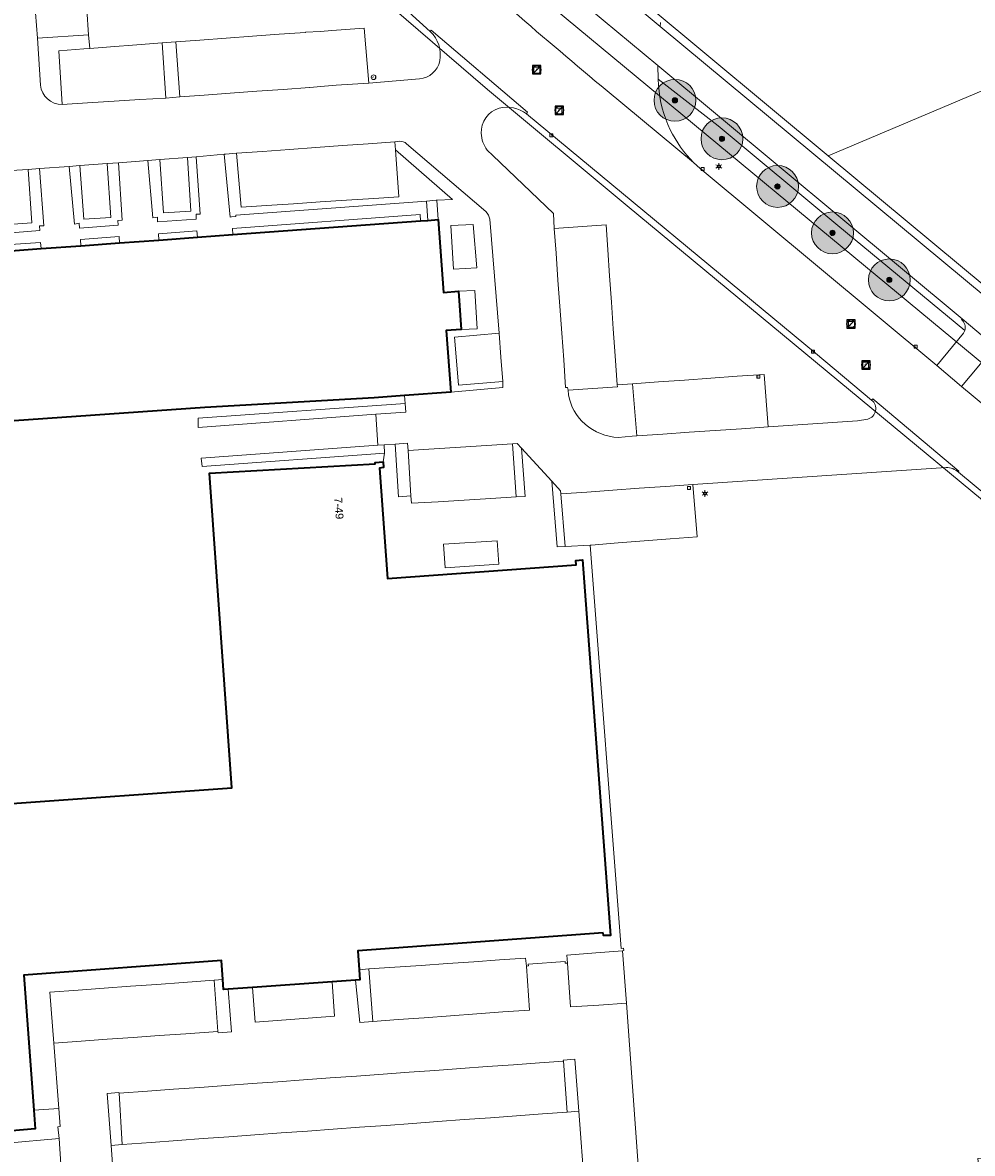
# Model space of a CAD drawing. Header units: metres. Extents: x 163628 to 167676, y 402708 to 405373.
# Tile 44 of 256: x 164518 to 164609, y 403246 to 403354. Entities that reach past the tile are written whole.
import ezdxf
from ezdxf.enums import TextEntityAlignment as Align

# ---------------------------------------------------------------- set-up
doc = ezdxf.new("R2010")
doc.units = ezdxf.units.M
doc.layers.get('0').update_dxf_attribs({"lineweight": 25})
for name, color, linetype, lineweight in [('X-CA190022.004-UO-BGT_Ondergrond$0$GE_202_SHDMuur30cm_Lijn_GEM', 253, 'Continuous', 9), ('X-CA190022.004-UO-BGT_Ondergrond$0$GE_314_WGDRijbaanLokaleweg_Vlak_GEM', 253, 'Continuous', 9), ('X-CA190022.004-UO-BGT_Ondergrond$0$GE_316_WGDFietspad_Vlak_GEM', 253, 'Continuous', 9), ('X-CA190022.004-UO-BGT_Ondergrond$0$GE_317_WGDVoetpad_Vlak_GEM', 253, 'Continuous', 9), ('X-CA190022.004-UO-BGT_Ondergrond$0$GE_318_WGDVoetpadoptrap_Vlak_GEM', 253, 'Continuous', 9), ('X-CA190022.004-UO-BGT_Ondergrond$0$GE_320_WGDParkeervlak_Vlak_GEM', 253, 'Continuous', 9), ('X-CA190022.004-UO-BGT_Ondergrond$0$GE_322_WGDInrit_Vlak_GEM', 253, 'Continuous', 9), ('X-CA190022.004-UO-BGT_Ondergrond$0$GE_366_OWGBerm_groenvoorziening_Vlak_GEM', 253, 'Continuous', 9), ('X-CA190022.004-UO-BGT_Ondergrond$0$GE_367_OWGBerm_groenvoorziening_grasenk_GEM', 253, 'Continuous', 9), ('X-CA190022.004-UO-BGT_Ondergrond$0$GE_401_OTDErf_Vlak_GEM', 253, 'Continuous', 9), ('X-CA190022.004-UO-BGT_Ondergrond$0$GE_411_OTDOpenverharding_betonstraatstenen_Vlak_GEM', 253, 'Continuous', 9), ('X-CA190022.004-UO-BGT_Ondergrond$0$GE_4502_GBKN_Huisnummer_Lijn_GEM', 7, 'Continuous', 9), ('X-CA190022.004-UO-BGT_Ondergrond$0$GE_476_BTDGraslandagrarisch_Vlak_GEM', 253, 'Continuous', 9), ('X-CA190022.004-UO-BGT_Ondergrond$0$GE_477_BTDGroenvoorziening_Vlak_GEM', 253, 'Continuous', 9), ('X-CA190022.004-UO-BGT_Ondergrond$0$GE_479_BTDGroenvoorziening_grasenkruida_GEM', 253, 'Continuous', 9), ('X-CA190022.004-UO-BGT_Ondergrond$0$GE_491_VGOHaag_Inrichtend_Vlak_GEM', 253, 'Continuous', 9), ('X-CA190022.004-UO-BGT_Ondergrond$0$GE_601_PNDgrondvlakpand_Vlak_MV_GEM', 34, 'Continuous', 35), ('X-CA190022.004-UO-BGT_Ondergrond$0$GE_814_BRDVerkeersbord_Punt_GEM', 253, 'Continuous', 9), ('X-CA190022.004-UO-BGT_Ondergrond$0$GE_861_PALLichtmast_Punt_GEM', 253, 'Continuous', 9), ('X-CA190022.004-UO-BGT_Ondergrond$0$GE_885_PutInspectieofRioolput_Punt_GEM', 253, 'Continuous', 9), ('X-CA190022.004-UO-BGT_Ondergrond$0$GE_886_PutKolk_Punt_GEM', 253, 'Continuous', 9), ('X-CA190022.004-UO-BGT_Ondergrond$0$N-WE-RI-PUT_INSPECTIE-S', 253, 'Continuous', 9), ('X-CA190022.004-UO-KAD_Percelen$0$B-WE-KG-GRENS_PERCEEL-GV', 150, 'Continuous', 9), ('X-CA190022.004-UO-WHM_Riolering gemeente_NLCS$0$B-WE-RI-PUT-S', 214, 'Continuous', 15)]:
    doc.layers.add(name, color=color, linetype=linetype, lineweight=lineweight)
doc.layers.add('X-CA190022.004-UO-DWM_Beplanting$0$B-WE-GR-BOOM-S AFKOMSTIG UIT BOMENBESTAND GEMEENTE', color=252, linetype='Continuous')
doc.layers.add('X-CA190022.004-UO-DWM_Beplanting$0$N-GV-GR-GRAS-A-200', color=7, linetype='Continuous')
doc.styles.add('X-CA190022.004-UO-BGT_Ondergrond$0$BGT_NAR', font='arial.ttf', dxfattribs={"height": 1})
doc.styles.add('X-CA190022.004-UO-BGT_Ondergrond$0$NLCS-ISO', font='NLCS-ISO.ttf')

# ---------------------------------------------------------------- blocks, each defined once
blk = doc.blocks.new('X-CA190022.004-UO-BGT_Ondergrond$0$SRI-KOLK-SO')
at = {"color": 0, "linetype": 'ByBlock', "lineweight": 18}
blk.add_lwpolyline([(-1.125, -1.125), (1.125, -1.125), (1.125, 1.125), (-1.125, 1.125)], close=True, dxfattribs=at)
at = {"color": 0, "linetype": 'ByBlock', "lineweight": 18, "style": 'X-CA190022.004-UO-BGT_Ondergrond$0$NLCS-ISO'}
blk.add_text('k', height=1.5, dxfattribs=at).set_placement((0, 0), align=Align.MIDDLE_CENTER)
blk = doc.blocks.new('X-CA190022.004-UO-BGT_Ondergrond$0$IMGEOKolk')
at = {"xscale": 5, "yscale": 5, "zscale": 5}
blk.add_blockref('X-CA190022.004-UO-BGT_Ondergrond$0$SRI-KOLK-SO', (0, 0), dxfattribs=at)
blk = doc.blocks.new('X-CA190022.004-UO-BGT_Ondergrond$0$SIE-WEG_PAAL_VERKEERSBORD-SO')
at = {"linetype": 'ByBlock', "lineweight": 18}
blk.add_circle((0, 0), 1.5, dxfattribs=at)
at = {"linetype": 'ByBlock', "lineweight": 18, "style": 'X-CA190022.004-UO-BGT_Ondergrond$0$NLCS-ISO'}
blk.add_text('vb', height=1.5, dxfattribs=at).set_placement((0, 0.13), align=Align.MIDDLE_CENTER)
blk = doc.blocks.new('X-CA190022.004-UO-BGT_Ondergrond$0$IMGEOVerkeersbord')
at = {"xscale": 5, "yscale": 5, "zscale": 5}
blk.add_blockref('X-CA190022.004-UO-BGT_Ondergrond$0$SIE-WEG_PAAL_VERKEERSBORD-SO', (0, 0), dxfattribs=at)
blk = doc.blocks.new('X-CA190022.004-UO-BGT_Ondergrond$0$SRI-PUT_INSPECTIEPUT_RIOOLPUT-SO')
at = {"color": 0, "linetype": 'ByBlock', "lineweight": 18}
blk.add_lwpolyline([(-1.12, -1.12), (1.12, -1.12), (1.12, 1.12), (-1.12, 1.12)], close=True, dxfattribs=at)
at = {"color": 0, "linetype": 'ByBlock', "lineweight": 18, "style": 'X-CA190022.004-UO-BGT_Ondergrond$0$NLCS-ISO'}
blk.add_text('r', height=1.5, dxfattribs=at).set_placement((0, 0.28), align=Align.MIDDLE_CENTER)
blk = doc.blocks.new('X-CA190022.004-UO-BGT_Ondergrond$0$IMGEOInspectierioolput')
at = {"layer": 'X-CA190022.004-UO-BGT_Ondergrond$0$N-WE-RI-PUT_INSPECTIE-S', "xscale": 10, "yscale": 10, "zscale": 10}
blk.add_blockref('X-CA190022.004-UO-BGT_Ondergrond$0$SRI-PUT_INSPECTIEPUT_RIOOLPUT-SO', (0, 0), dxfattribs=at)
blk = doc.blocks.new('X-CA190022.004-UO-BGT_Ondergrond$0$N-SIE-WEG_LICHTMAST-SO')
h = blk.add_hatch(color=256)
h.paths.add_polyline_path([(1.16, 0.5, 0.658505), (-1.16, 0.5)])
h.paths.add_polyline_path([(-1.16, -0.5, 0.658505), (1.16, -0.5)])
at = {"flags": 128}
for points in [[(-2.19, 1.27), (-1.1, 0.63)], [(-1.16, 0.5), (1.16, 0.5)], [(0, 1.27), (0, 2.53)], [(1.1, 0.63), (2.19, 1.27)], [(-2.19, -1.27), (-1.1, -0.63)], [(-1.16, -0.5), (1.16, -0.5)], [(0, -1.27), (0, -2.53)], [(2.19, -1.27), (1.1, -0.63)]]:
    blk.add_lwpolyline(points, dxfattribs=at)
at = {"ltscale": 0.5}
blk.add_circle((0, 0), 1.27, dxfattribs=at)
at = {"style": 'X-CA190022.004-UO-BGT_Ondergrond$0$NLCS-ISO'}
blk.add_attdef('TYPE', text='', height=1.8, dxfattribs=at).set_placement((0, 2.53), align=Align.BOTTOM_CENTER)
blk = doc.blocks.new('X-CA190022.004-UO-BGT_Ondergrond$0$IMGEOLichtmastpaal')
at = {"xscale": 5, "yscale": 5, "zscale": 5}
blk.add_blockref('X-CA190022.004-UO-BGT_Ondergrond$0$N-SIE-WEG_LICHTMAST-SO', (0, 6.4), dxfattribs=at)
blk = doc.blocks.new('X-CA190022.004-UO-WHM_Riolering gemeente_NLCS$0$B-SRI-PUT_BETON-SO')
blk.add_line((-1.41, -1.41), (1.41, 1.41))
at = {"lineweight": -3, "flags": 128}
blk.add_lwpolyline([(2, -2), (2, 2), (-2, 2), (-2, -2)], close=True, dxfattribs=at)
at = {"lineweight": -3}
blk.add_circle((0, 0), 2, dxfattribs=at)
blk = doc.blocks.new('X-CA190022.004-UO-DWM_Beplanting$0$SGR-BOOM_01-SO')
at = {"linetype": 'ByBlock', "lineweight": 18}
h = blk.add_hatch(color=0, dxfattribs=at)
h.dxf.hatch_style = 1
edge = h.paths.add_edge_path()
edge.add_arc((0, 0), 0.25, 0, 360)
at = {"color": 0, "linetype": 'ByBlock', "lineweight": 18}
for radius in [2, 0.25]:
    blk.add_circle((0, 0), radius, dxfattribs=at)
blk = doc.blocks.new('X-CA190022.004-UO-DWM_Beplanting$0$IMGEOBoom')
at = {"transparency": 33554457}
h = blk.add_hatch(color=256, dxfattribs=at)
h.dxf.hatch_style = 1
edge = h.paths.add_edge_path()
edge.add_arc((0, 0), 100, 0, 360)
edge = h.paths.add_edge_path(flags=17)
edge.add_arc((0, 0), 12.5, 0, 360)
h = blk.add_hatch()
h.set_pattern_fill('ANGLE', color=256)
h.set_pattern_definition([(0, (0, 0), (0, 6.985), [5.08, -1.905]), (90, (0, 0), (-6.985, 4e-16), [5.08, -1.905])])
edge = h.paths.add_edge_path(flags=17)
edge.add_arc((0, 0), 12.5, 0, 360)
at = {"layer": 'X-CA190022.004-UO-DWM_Beplanting$0$N-GV-GR-GRAS-A-200'}
h = blk.add_hatch(color=256, dxfattribs=at)
h.dxf.hatch_style = 1
edge = h.paths.add_edge_path(flags=17)
edge.add_arc((0, 0), 12.5, 0, 360)
at = {"xscale": 50, "yscale": 50, "zscale": 50}
blk.add_blockref('X-CA190022.004-UO-DWM_Beplanting$0$SGR-BOOM_01-SO', (0, 0), dxfattribs=at)

msp = doc.modelspace()

# ---------------------------------------------------------------- linework, layer by layer
at = {"layer": 'X-CA190022.004-UO-BGT_Ondergrond$0$GE_202_SHDMuur30cm_Lijn_GEM'}
for p, q in [((164556.737, 403336.994), (164538.536, 403335.643)), ((164557.69, 403337.065), (164556.737, 403336.994)), ((164557.69, 403337.065), (164557.734, 403337.067))]:
    msp.add_line(p, q, dxfattribs=at)
at = {"layer": 'X-CA190022.004-UO-BGT_Ondergrond$0$GE_314_WGDRijbaanLokaleweg_Vlak_GEM', "flags": 128}
for points in [[(164617.292, 403303.039), (164607.57, 403311.093), (164607.596, 403311.189), (164599.386, 403318.093), (164599.271, 403317.98), (164593.903, 403322.46), (164566.317, 403345.335), (164566.403, 403345.471), (164557.209, 403353.318), (164557.112, 403353.201), (164548.239, 403361.246), (164539.592, 403369.466), (164531.375, 403377.556), (164523.138, 403386.194), (164518.659, 403391.015), (164515.969, 403393.893), (164510.065, 403400.491), (164504.175, 403407.392), (164501.64, 403410.476), (164499.297, 403413.326)], [(164579.117, 403354.037), (164579.084, 403353.672), (164569.233, 403361.876), (164569.461, 403361.999), (164584.99, 403369.446), (164602.971, 403378.109), (164621.229, 403386.93), (164641.329, 403396.645), (164650.463, 403401.053), (164660.357, 403392.425), (164676.143, 403378.677), (164691.857, 403364.957), (164700.034, 403357.793), (164702.132, 403355.987), (164700.254, 403353.166), (164696.844, 403348.008), (164684.048, 403328.779), (164672.41, 403311.264), (164660.432, 403293.2), (164656.071, 403286.631)], [(164513.161, 403357.923), (164511.535, 403379.751), (164517.571, 403380.212), (164517.641, 403379.207), (164517.836, 403376.554), (164518.012, 403374.161), (164518.195, 403371.668), (164518.381, 403369.138), (164518.568, 403366.601), (164518.668, 403365.13), (164518.855, 403362.58), (164519.045, 403359.986), (164519.224, 403357.553), (164519.413, 403354.98), (164519.592, 403352.539), (164519.883, 403348.075)], [(164565.796, 403360.798), (164578.836, 403349.938), (164578.894, 403348.631), (164578.919, 403348.054)], [(164557.112, 403353.201), (164557.209, 403353.318), (164566.403, 403345.471), (164566.317, 403345.335)], [(164521.951, 403346.229), (164524.36, 403346.375), (164526.909, 403346.529), (164529.385, 403346.679), (164531.85, 403346.828), (164533.2, 403346.942), (164535.51, 403347.111), (164538.013, 403347.295), (164540.552, 403347.481), (164543.047, 403347.664), (164545.588, 403347.85), (164545.614, 403347.852), (164547.016, 403347.969), (164548.127, 403348.047), (164551.235, 403348.267), (164556.083, 403348.657)], [(164574.001, 403347.515), (164582.261, 403340.668), (164582.878, 403340.091), (164605.498, 403321.288), (164607.853, 403319.29), (164630.006, 403300.896)], [(164582.261, 403340.668), (164574.001, 403347.515)], [(164554.158, 403342.705), (164553.725, 403342.656), (164551.188, 403342.472), (164548.719, 403342.292), (164546.178, 403342.108), (164543.656, 403341.924), (164541.081, 403341.737), (164538.589, 403341.556), (164537.538, 403341.467), (164537.429, 403341.458), (164534.741, 403341.23), (164533.908, 403341.159), (164531.294, 403340.947), (164530.138, 403340.861), (164527.319, 403340.651), (164526.242, 403340.571), (164523.652, 403340.386), (164522.615, 403340.309), (164519.78, 403340.1), (164518.694, 403340.02), (164516.01, 403339.832)], [(164562.417, 403335.984), (164554.856, 403342.466)], [(164562.552, 403341.864), (164563.088, 403341.35), (164568.874, 403335.804), (164568.959, 403334.357), (164569.127, 403332.004), (164569.31, 403329.444), (164569.488, 403326.953), (164569.671, 403324.381), (164569.854, 403321.83), (164570.043, 403319.176), (164570.213, 403319.18), (164570.294, 403318.943), (164570.33, 403318.492)], [(164606.388, 403311.553), (164582.18, 403309.926), (164579.567, 403309.737), (164577.065, 403309.556), (164574.562, 403309.375), (164572.069, 403309.194), (164569.583, 403309.014), (164569.563, 403309.327), (164568.722, 403310.246), (164565.84, 403313.394), (164565.427, 403313.845), (164564.953, 403313.794), (164562.493, 403313.641), (164559.998, 403313.487), (164557.482, 403313.331), (164554.989, 403313.176), (164554.931, 403313.866), (164553.743, 403313.78), (164552.697, 403313.704), (164552.096, 403313.661), (164551.898, 403316.624), (164554.776, 403316.83), (164554.716, 403317.672), (164554.662, 403318.424), (164559.07, 403318.75), (164564.053, 403319.175), (164564.029, 403319.771), (164563.853, 403322.082), (164563.678, 403324.385), (164562.815, 403335.272)], [(164599.271, 403317.98), (164599.386, 403318.093), (164607.596, 403311.189), (164607.57, 403311.093)], [(164575.07, 403314.412), (164576.382, 403314.523), (164576.839, 403314.562), (164579.34, 403314.733), (164581.848, 403314.905), (164584.309, 403315.073), (164586.84, 403315.246), (164589.397, 403315.421), (164597.905, 403315.991), (164598.901, 403316.163)], [(164521.815, 403245.013), (164521.651, 403247.454), (164521.53, 403248.566), (164521.749, 403248.589), (164521.619, 403250.33), (164521.152, 403256.572), (164523.777, 403256.755), (164526.259, 403256.929), (164528.734, 403257.102), (164531.221, 403257.277), (164533.751, 403257.454), (164536.827, 403257.669), (164536.836, 403257.553), (164538.135, 403257.652), (164537.8, 403261.701), (164540.133, 403261.872), (164540.39, 403258.567), (164547.969, 403259.134), (164547.729, 403262.426), (164549.985, 403262.59), (164550.377, 403258.547), (164551.632, 403258.632), (164554.06, 403258.81), (164556.526, 403258.99), (164559.058, 403259.175), (164561.553, 403259.358), (164564.047, 403259.54), (164566.576, 403259.725), (164566.288, 403263.908), (164566.493, 403263.94), (164566.472, 403264.108), (164569.987, 403264.356), (164569.999, 403264.19), (164570.219, 403264.212), (164570.492, 403260.014), (164573.199, 403260.199), (164575.845, 403260.38), (164577.015, 403244.446)], [(164571.842, 403242.808), (164571.3, 403250.05), (164570.926, 403255.043), (164569.818, 403254.942), (164569.825, 403254.844), (164567.549, 403254.68), (164565.05, 403254.499), (164562.538, 403254.318), (164560.026, 403254.137)], [(164560.026, 403254.137), (164557.563, 403253.959), (164555.101, 403253.781), (164552.6, 403253.601), (164550.076, 403253.418), (164547.536, 403253.235), (164545.011, 403253.053), (164542.548, 403252.875), (164540.114, 403252.699), (164537.577, 403252.516), (164535.099, 403252.337), (164532.599, 403252.157), (164530.097, 403251.976), (164527.382, 403251.78), (164527.378, 403251.839), (164526.257, 403251.758), (164526.626, 403246.795), (164527.15, 403239.73)]]:
    msp.add_lwpolyline(points, dxfattribs=at)
at = {"layer": 'X-CA190022.004-UO-BGT_Ondergrond$0$GE_314_WGDRijbaanLokaleweg_Vlak_GEM'}
for centre, radius, start, end in [((164993.93, 403850.941), 655.575, 228.113502, 230.167071), ((164554.966, 403350.957), 3.105, 349.29068, 46.28265), ((164555.866, 403350.847), 2.201, 275.65744, 347.73823), ((164521.899, 403348.252), 2.024, 185.0162, 271.47642), ((164590.13, 403348.738), 11.231, 183.49151, 206.0368), ((164564.342, 403343.591), 2.362, 106.31058, 183.09091), ((164564.431, 403342.734), 3.213, 54.04445, 103.52788), ((164564.64, 403343.506), 2.657, 180.90994, 218.17979), ((164590.531, 403348.879), 11.654, 205.79622, 224.79785), ((164554.186, 403341.648), 1.057, 50.67543, 91.52145), ((164561.285, 403334.884), 1.578, 14.22984, 44.17956), ((164574.871, 403319.194), 4.595, 188.79349, 229.79983), ((164598.626, 403317.165), 1.039, 285.32627, 51.65392), ((164575.293, 403319.539), 5.131, 228.67485, 267.50401), ((164606.377, 403309.776), 1.777, 47.8315, 89.63942)]:
    msp.add_arc(centre, radius, start, end, dxfattribs=at)
at = {"layer": 'X-CA190022.004-UO-BGT_Ondergrond$0$GE_314_WGDRijbaanLokaleweg_Vlak_GEM', "extrusion": (0, 0, -1)}
msp.add_arc((-164993.93, 403850.941), 655.575, 309.832929, 311.886498, dxfattribs=at)
at = {"layer": 'X-CA190022.004-UO-BGT_Ondergrond$0$GE_316_WGDFietspad_Vlak_GEM', "flags": 128}
for points in [[(164559.739, 403369.59), (164564.605, 403365.734), (164569.233, 403361.876), (164579.084, 403353.672), (164630.99, 403310.525), (164632.356, 403309.389)], [(164631.725, 403305.98), (164628.906, 403308.318), (164611.754, 403322.541), (164607.923, 403325.757), (164578.836, 403349.938), (164565.796, 403360.798), (164557.84, 403367.195)], [(164607.863, 403325.677), (164607.923, 403325.757)], [(164607.923, 403325.757), (164611.754, 403322.541), (164611.694, 403322.449)], [(164610.546, 403322.459), (164610.527, 403322.441), (164610.508, 403322.423), (164607.853, 403319.29), (164605.498, 403321.288), (164608.034, 403324.373)]]:
    msp.add_lwpolyline(points, dxfattribs=at)
at = {"layer": 'X-CA190022.004-UO-BGT_Ondergrond$0$GE_316_WGDFietspad_Vlak_GEM'}
for centre, radius, start, end in [((164607.208, 403324.927), 0.995, 342.79073, 48.86798), ((164607.227, 403324.921), 0.975, 325.81585, 342.83052)]:
    msp.add_arc(centre, radius, start, end, dxfattribs=at)
at = {"layer": 'X-CA190022.004-UO-BGT_Ondergrond$0$GE_317_WGDVoetpad_Vlak_GEM', "flags": 128}
for points in [[(164562.815, 403335.272), (164563.678, 403324.385), (164559.412, 403323.983), (164559.611, 403321.718), (164559.814, 403319.401), (164564.029, 403319.771), (164564.053, 403319.175), (164559.07, 403318.75), (164558.64, 403324.62), (164560.07, 403324.73), (164561.582, 403324.793), (164561.377, 403328.458), (164559.81, 403328.37), (164558.38, 403328.27), (164557.87, 403335.22), (164557.734, 403337.067), (164559.25, 403337.137), (164553.782, 403341.901), (164553.725, 403342.656), (164554.158, 403342.705)], [(164554.856, 403342.466), (164562.417, 403335.984)], [(164506.432, 403333.094), (164519.803, 403334.17), (164519.78, 403334.612), (164520.199, 403334.634), (164519.78, 403340.1), (164522.615, 403340.309), (164523.139, 403334.795), (164523.573, 403334.868), (164523.612, 403334.394), (164527.304, 403334.679), (164527.257, 403335.14), (164527.666, 403335.164), (164527.319, 403340.651), (164530.138, 403340.861), (164530.613, 403335.402), (164531.069, 403335.439), (164531.062, 403334.999), (164534.742, 403335.263), (164534.755, 403335.737), (164535.135, 403335.741), (164534.741, 403341.23), (164537.429, 403341.458)], [(164537.429, 403341.458), (164537.986, 403335.469), (164538.135, 403335.478), (164538.539, 403335.507), (164538.536, 403335.643), (164556.737, 403336.994), (164556.872, 403335.147), (164556.175, 403335.096), (164556.131, 403335.694), (164538.215, 403334.385), (164538.259, 403333.786), (164534.868, 403333.538), (164534.824, 403334.137), (164531.145, 403333.868), (164531.188, 403333.269), (164527.427, 403332.994), (164527.383, 403333.593), (164523.69, 403333.323), (164523.734, 403332.724), (164519.929, 403332.446), (164519.885, 403333.045), (164506.499, 403332.135)], [(164561.201, 403334.744), (164561.551, 403330.617), (164559.339, 403330.49), (164559.074, 403334.67), (164561.201, 403334.744)], [(164571.043, 403302.26), (164553.037, 403300.954), (164552.271, 403311.478), (164552.651, 403311.539), (164552.598, 403312.082), (164552.754, 403312.916), (164552.697, 403313.704), (164553.743, 403313.78), (164554.065, 403308.75), (164555.268, 403308.827), (164555.313, 403308.121), (164557.86, 403308.277), (164560.361, 403308.431), (164562.905, 403308.587), (164565.327, 403308.736), (164566.181, 403308.788), (164565.84, 403313.394), (164568.722, 403310.246), (164569.231, 403303.959), (164569.989, 403304), (164572.388, 403304.13), (164575.345, 403265.607), (164575.58, 403265.64), (164575.608, 403265.408), (164575.483, 403265.385), (164572.922, 403265.174), (164570.171, 403264.948), (164570.219, 403264.212), (164569.999, 403264.19), (164569.987, 403264.356), (164566.472, 403264.108), (164566.493, 403263.94), (164566.288, 403263.908), (164566.21, 403264.675), (164563.732, 403264.504), (164561.265, 403264.334), (164558.763, 403264.162), (164556.244, 403263.988), (164553.721, 403263.814), (164551.251, 403263.644), (164550.321, 403263.573), (164550.19, 403265.38), (164573.613, 403267.107), (164573.644, 403266.835), (164574.323, 403266.835), (164571.662, 403302.719), (164571.016, 403302.668), (164571.043, 403302.26)], [(164558.376, 403304.218), (164563.502, 403304.548), (164563.647, 403302.298), (164558.521, 403301.967), (164558.376, 403304.218)], [(164536.46, 403262.568), (164533.497, 403262.355), (164530.994, 403262.175), (164528.488, 403261.995), (164525.954, 403261.813), (164523.466, 403261.634), (164520.788, 403261.442), (164521.152, 403256.572), (164521.619, 403250.33), (164519.238, 403250.155), (164518.29, 403263.05), (164537.17, 403264.44), (164537.301, 403262.628), (164536.46, 403262.568)]]:
    msp.add_lwpolyline(points, dxfattribs=at)
at = {"layer": 'X-CA190022.004-UO-BGT_Ondergrond$0$GE_317_WGDVoetpad_Vlak_GEM', "extrusion": (0, 0, -1)}
for centre, radius, start, end in [((-164554.186, 403341.648), 1.057, 88.47855, 129.32457), ((-164561.285, 403334.884), 1.578, 135.82044, 165.77016)]:
    msp.add_arc(centre, radius, start, end, dxfattribs=at)
at = {"layer": 'X-CA190022.004-UO-BGT_Ondergrond$0$GE_318_WGDVoetpadoptrap_Vlak_GEM', "flags": 128}
for points in [[(164557.734, 403337.067), (164557.87, 403335.22), (164556.872, 403335.147), (164556.737, 403336.994), (164557.69, 403337.065), (164557.734, 403337.067)], [(164559.81, 403328.37), (164561.377, 403328.458), (164561.582, 403324.793), (164560.07, 403324.73), (164559.81, 403328.37)]]:
    msp.add_lwpolyline(points, dxfattribs=at)
at = {"layer": 'X-CA190022.004-UO-BGT_Ondergrond$0$GE_320_WGDParkeervlak_Vlak_GEM', "flags": 128}
for points in [[(164523.932, 403360.344), (164524.114, 403357.874), (164524.304, 403355.287), (164524.481, 403352.884), (164519.592, 403352.539), (164519.413, 403354.98), (164519.224, 403357.553), (164519.045, 403359.986), (164518.855, 403362.58), (164518.668, 403365.13), (164523.555, 403365.46), (164523.744, 403362.89), (164523.932, 403360.344)], [(164550.809, 403353.508), (164551.235, 403348.267), (164548.127, 403348.047), (164547.016, 403347.969), (164545.614, 403347.852), (164545.588, 403347.85), (164543.047, 403347.664), (164540.552, 403347.481), (164538.013, 403347.295), (164535.51, 403347.111), (164533.2, 403346.942), (164532.819, 403352.199), (164535.104, 403352.367), (164537.627, 403352.553), (164540.139, 403352.737), (164542.671, 403352.924), (164545.179, 403353.108), (164545.189, 403353.109), (164546.622, 403353.187), (164547.709, 403353.27), (164550.809, 403353.508)], [(164531.492, 403352.09), (164531.85, 403346.828), (164529.385, 403346.679), (164526.909, 403346.529), (164524.36, 403346.375), (164521.951, 403346.229), (164521.622, 403351.336), (164524.029, 403351.52), (164524.582, 403351.562), (164526.581, 403351.715), (164529.071, 403351.905), (164531.492, 403352.09)], [(164553.782, 403341.901), (164554.119, 403337.41), (164551.707, 403337.248), (164549.111, 403337.074), (164546.589, 403336.904), (164544.033, 403336.733), (164541.484, 403336.562), (164539.064, 403336.399), (164538.589, 403341.556), (164541.081, 403341.737), (164543.656, 403341.924), (164546.178, 403342.108), (164548.719, 403342.292), (164551.188, 403342.472), (164553.725, 403342.656), (164553.782, 403341.901)], [(164533.908, 403341.159), (164534.254, 403336.021), (164531.644, 403335.873), (164531.294, 403340.947), (164533.908, 403341.159)], [(164518.694, 403340.02), (164519.051, 403334.903), (164516.393, 403334.709), (164513.897, 403334.526), (164511.767, 403334.371), (164509.225, 403334.185), (164507.076, 403334.028), (164506.703, 403339.18), (164508.869, 403339.332), (164511.361, 403339.506), (164513.493, 403339.656), (164516.01, 403339.832), (164518.694, 403340.02)], [(164526.242, 403340.571), (164526.611, 403335.42), (164524.035, 403335.252), (164523.652, 403340.386), (164526.242, 403340.571)], [(164574.241, 403329.842), (164574.417, 403327.35), (164574.597, 403324.789), (164574.778, 403322.214), (164574.973, 403319.444), (164574.987, 403319.251), (164570.294, 403318.943), (164570.213, 403319.18), (164570.043, 403319.176), (164569.854, 403321.83), (164569.671, 403324.381), (164569.488, 403326.953), (164569.31, 403329.444), (164569.127, 403332.004), (164568.959, 403334.357), (164573.898, 403334.714), (164574.065, 403332.349), (164574.241, 403329.842)], [(164563.853, 403322.082), (164564.029, 403319.771), (164559.814, 403319.401), (164559.611, 403321.718), (164559.412, 403323.983), (164563.678, 403324.385), (164563.853, 403322.082)], [(164589.004, 403320.434), (164589.397, 403315.421), (164586.84, 403315.246), (164584.309, 403315.073), (164581.848, 403314.905), (164579.34, 403314.733), (164576.839, 403314.562), (164576.43, 403319.547), (164578.915, 403319.722), (164581.403, 403319.898), (164583.904, 403320.074), (164586.437, 403320.253), (164589.004, 403320.434)], [(164564.953, 403313.794), (164565.327, 403308.736), (164562.905, 403308.587), (164560.361, 403308.431), (164557.86, 403308.277), (164555.313, 403308.121), (164555.268, 403308.827), (164554.989, 403313.176), (164557.482, 403313.331), (164559.998, 403313.487), (164562.493, 403313.641), (164564.953, 403313.794)], [(164582.18, 403309.926), (164582.604, 403304.914), (164580.032, 403304.717), (164577.544, 403304.526), (164575.065, 403304.335), (164572.488, 403304.138), (164572.388, 403304.13), (164569.989, 403304), (164569.583, 403309.014), (164572.069, 403309.194), (164574.562, 403309.375), (164577.065, 403309.556), (164579.567, 403309.737), (164582.18, 403309.926)], [(164566.288, 403263.908), (164566.576, 403259.725), (164564.047, 403259.54), (164561.553, 403259.358), (164559.058, 403259.175), (164556.526, 403258.99), (164554.06, 403258.81), (164551.632, 403258.632), (164551.251, 403263.644), (164553.721, 403263.814), (164556.244, 403263.988), (164558.763, 403264.162), (164561.265, 403264.334), (164563.732, 403264.504), (164566.21, 403264.675), (164566.288, 403263.908)], [(164575.483, 403265.385), (164575.845, 403260.38), (164573.199, 403260.199), (164570.492, 403260.014), (164570.219, 403264.212), (164570.171, 403264.948), (164572.922, 403265.174), (164575.483, 403265.385)], [(164536.46, 403262.568), (164536.827, 403257.669), (164533.751, 403257.454), (164531.221, 403257.277), (164528.734, 403257.102), (164526.259, 403256.929), (164523.777, 403256.755), (164521.152, 403256.572), (164520.788, 403261.442), (164523.466, 403261.634), (164525.954, 403261.813), (164528.488, 403261.995), (164530.994, 403262.175), (164533.497, 403262.355), (164536.46, 403262.568)], [(164569.825, 403254.844), (164570.193, 403249.967), (164567.824, 403249.795), (164565.333, 403249.613), (164562.851, 403249.433), (164560.349, 403249.251), (164557.829, 403249.067), (164555.4, 403248.89), (164552.888, 403248.708), (164550.362, 403248.524), (164547.849, 403248.341), (164545.379, 403248.161), (164542.859, 403247.978), (164540.359, 403247.796), (164537.877, 403247.615), (164535.434, 403247.437), (164532.961, 403247.257), (164530.441, 403247.074), (164527.681, 403246.873), (164527.382, 403251.78), (164530.097, 403251.976), (164532.599, 403252.157), (164535.099, 403252.337), (164537.577, 403252.516), (164540.114, 403252.699), (164542.548, 403252.875), (164545.011, 403253.053), (164547.536, 403253.235), (164550.076, 403253.418), (164552.6, 403253.601), (164555.101, 403253.781), (164557.563, 403253.959), (164560.026, 403254.137), (164562.538, 403254.318), (164565.05, 403254.499), (164567.549, 403254.68), (164569.825, 403254.844)], [(164521.815, 403245.013), (164521.984, 403242.503), (164522.157, 403239.924), (164517.139, 403239.55), (164516.968, 403242.203), (164516.811, 403244.648), (164516.658, 403247.018), (164521.651, 403247.454), (164521.815, 403245.013)]]:
    msp.add_lwpolyline(points, dxfattribs=at)
at = {"layer": 'X-CA190022.004-UO-BGT_Ondergrond$0$GE_322_WGDInrit_Vlak_GEM', "flags": 128}
msp.add_lwpolyline([(164516.811, 403244.648), (164516.968, 403242.203), (164514.217, 403242.024), (164514.428, 403238.799), (164514.495, 403237.772), (164510.048, 403237.474), (164509.979, 403238.504), (164509.368, 403247.627), (164517.134, 403248.196), (164519.37, 403248.36), (164519.238, 403250.155), (164521.619, 403250.33), (164521.749, 403248.589), (164521.53, 403248.566), (164521.651, 403247.454), (164516.658, 403247.018), (164516.811, 403244.648)], dxfattribs=at)
at = {"layer": 'X-CA190022.004-UO-BGT_Ondergrond$0$GE_366_OWGBerm_groenvoorziening_Vlak_GEM', "flags": 128}
for points in [[(164519.883, 403348.075), (164519.592, 403352.539), (164524.481, 403352.884)], [(164524.481, 403352.884), (164524.582, 403351.562), (164524.029, 403351.52), (164521.622, 403351.336), (164521.951, 403346.229)], [(164532.819, 403352.199), (164533.2, 403346.942), (164531.85, 403346.828), (164531.492, 403352.09), (164532.819, 403352.199)], [(164534.755, 403335.737), (164534.742, 403335.263), (164531.062, 403334.999), (164531.069, 403335.439), (164530.613, 403335.402), (164530.138, 403340.861), (164531.294, 403340.947), (164531.644, 403335.873), (164534.254, 403336.021), (164533.908, 403341.159), (164534.741, 403341.23), (164535.135, 403335.741), (164534.755, 403335.737)], [(164553.782, 403341.901), (164559.25, 403337.137), (164557.734, 403337.067), (164557.69, 403337.065), (164556.737, 403336.994), (164538.536, 403335.643), (164538.539, 403335.507), (164538.135, 403335.478), (164537.986, 403335.469), (164537.429, 403341.458), (164537.538, 403341.467), (164538.589, 403341.556), (164539.064, 403336.399), (164541.484, 403336.562), (164544.033, 403336.733), (164546.589, 403336.904), (164549.111, 403337.074), (164551.707, 403337.248), (164554.119, 403337.41), (164553.782, 403341.901)], [(164519.78, 403340.1), (164520.199, 403334.634), (164519.78, 403334.612), (164519.803, 403334.17), (164506.432, 403333.094), (164506.37, 403333.398), (164505.662, 403333.387), (164505.189, 403339.069), (164506.703, 403339.18), (164507.076, 403334.028), (164509.225, 403334.185), (164511.767, 403334.371), (164513.897, 403334.526), (164516.393, 403334.709), (164519.051, 403334.903), (164518.694, 403340.02), (164519.78, 403340.1)], [(164527.257, 403335.14), (164527.304, 403334.679), (164523.612, 403334.394), (164523.573, 403334.868), (164523.139, 403334.795), (164522.615, 403340.309), (164523.652, 403340.386), (164524.035, 403335.252), (164526.611, 403335.42), (164526.242, 403340.571), (164527.319, 403340.651), (164527.666, 403335.164), (164527.257, 403335.14)], [(164556.175, 403335.096), (164538.259, 403333.786), (164538.215, 403334.385), (164556.131, 403335.694), (164556.175, 403335.096)], [(164561.201, 403334.744), (164561.551, 403330.617), (164559.339, 403330.49), (164559.074, 403334.67), (164561.201, 403334.744)], [(164527.383, 403333.593), (164527.427, 403332.994), (164523.734, 403332.724), (164523.69, 403333.323), (164527.383, 403333.593)], [(164534.824, 403334.137), (164534.868, 403333.538), (164531.188, 403333.269), (164531.145, 403333.868), (164534.824, 403334.137)], [(164519.929, 403332.446), (164513.28, 403331.96), (164513.286, 403331.884), (164506.547, 403331.421), (164506.499, 403332.135), (164519.885, 403333.045), (164519.929, 403332.446)], [(164570.33, 403318.492), (164570.294, 403318.943), (164574.987, 403319.251), (164574.973, 403319.444), (164576.43, 403319.547)], [(164576.43, 403319.547), (164576.839, 403314.562), (164576.382, 403314.523), (164575.07, 403314.412)], [(164551.898, 403316.624), (164534.927, 403315.363), (164534.927, 403316.256), (164554.716, 403317.672), (164554.776, 403316.83), (164551.898, 403316.624)], [(164552.754, 403312.916), (164535.324, 403311.626), (164535.225, 403312.42), (164552.096, 403313.661), (164552.697, 403313.704), (164552.754, 403312.916)], [(164554.989, 403313.176), (164555.268, 403308.827), (164554.065, 403308.75), (164553.743, 403313.78), (164554.931, 403313.866), (164554.989, 403313.176)], [(164565.84, 403313.394), (164566.181, 403308.788), (164565.327, 403308.736), (164564.953, 403313.794), (164565.427, 403313.845), (164565.84, 403313.394)], [(164569.583, 403309.014), (164569.989, 403304), (164569.231, 403303.959), (164568.722, 403310.246), (164569.563, 403309.327), (164569.583, 403309.014)], [(164558.376, 403304.218), (164563.502, 403304.548), (164563.647, 403302.298), (164558.521, 403301.967), (164558.376, 403304.218)], [(164551.251, 403263.644), (164551.632, 403258.632), (164550.377, 403258.547), (164549.985, 403262.59), (164550.39, 403262.62), (164550.321, 403263.573), (164551.251, 403263.644)], [(164537.8, 403261.701), (164538.135, 403257.652), (164536.836, 403257.553), (164536.827, 403257.669), (164536.46, 403262.568), (164537.301, 403262.628), (164537.37, 403261.67), (164537.8, 403261.701)], [(164570.926, 403255.043), (164571.3, 403250.05), (164570.193, 403249.967), (164569.825, 403254.844), (164569.818, 403254.942), (164570.926, 403255.043)], [(164527.382, 403251.78), (164527.681, 403246.873), (164526.626, 403246.795), (164526.257, 403251.758), (164527.378, 403251.839), (164527.382, 403251.78)]]:
    msp.add_lwpolyline(points, dxfattribs=at)
at = {"layer": 'X-CA190022.004-UO-BGT_Ondergrond$0$GE_366_OWGBerm_groenvoorziening_Vlak_GEM', "extrusion": (0, 0, -1)}
for centre, radius, start, end in [((-164521.899, 403348.252), 2.024, 268.52358, 354.9838), ((-164574.871, 403319.194), 4.595, 310.20017, 351.20651), ((-164575.293, 403319.539), 5.131, 272.49599, 311.32515)]:
    msp.add_arc(centre, radius, start, end, dxfattribs=at)
at = {"layer": 'X-CA190022.004-UO-BGT_Ondergrond$0$GE_367_OWGBerm_groenvoorziening_grasenk_GEM', "flags": 128}
for points in [[(164539.592, 403369.466), (164548.239, 403361.246), (164557.112, 403353.201)], [(164556.083, 403348.657), (164551.235, 403348.267), (164550.809, 403353.508), (164547.709, 403353.27), (164546.622, 403353.187), (164545.189, 403353.109), (164545.179, 403353.108), (164542.671, 403352.924), (164540.139, 403352.737), (164537.627, 403352.553), (164535.104, 403352.367), (164532.819, 403352.199), (164531.492, 403352.09), (164529.071, 403351.905), (164526.581, 403351.715), (164524.582, 403351.562), (164524.481, 403352.884), (164524.304, 403355.287)], [(164578.894, 403348.631), (164584.6, 403344.192), (164596.03, 403334.667), (164608.159, 403324.633)], [(164578.919, 403348.054), (164578.894, 403348.631)], [(164566.317, 403345.335), (164593.903, 403322.46), (164599.271, 403317.98)], [(164598.901, 403316.163), (164597.905, 403315.991), (164589.397, 403315.421), (164589.004, 403320.434), (164586.437, 403320.253), (164583.904, 403320.074), (164581.403, 403319.898), (164578.915, 403319.722), (164576.43, 403319.547), (164574.973, 403319.444), (164574.778, 403322.214), (164574.597, 403324.789), (164574.417, 403327.35), (164574.241, 403329.842), (164574.065, 403332.349), (164573.898, 403334.714), (164568.959, 403334.357), (164568.874, 403335.804), (164563.088, 403341.35), (164562.552, 403341.864)], [(164608.034, 403324.373), (164605.498, 403321.288), (164582.878, 403340.091), (164582.261, 403340.668)], [(164630.006, 403300.896), (164607.853, 403319.29), (164610.508, 403322.423), (164610.527, 403322.441), (164610.546, 403322.459)], [(164527.15, 403239.73), (164526.626, 403246.795), (164527.681, 403246.873), (164530.441, 403247.074), (164532.961, 403247.257), (164535.434, 403247.437), (164537.877, 403247.615), (164540.359, 403247.796), (164542.859, 403247.978), (164545.379, 403248.161), (164547.849, 403248.341), (164550.362, 403248.524), (164552.888, 403248.708), (164555.4, 403248.89), (164557.829, 403249.067), (164560.349, 403249.251), (164562.851, 403249.433), (164565.333, 403249.613), (164567.824, 403249.795), (164570.193, 403249.967), (164571.3, 403250.05)], [(164571.3, 403250.05), (164571.842, 403242.808)]]:
    msp.add_lwpolyline(points, dxfattribs=at)
at = {"layer": 'X-CA190022.004-UO-BGT_Ondergrond$0$GE_367_OWGBerm_groenvoorziening_grasenk_GEM', "extrusion": (0, 0, -1)}
for centre, radius, start, end in [((-164554.966, 403350.957), 3.105, 133.71735, 190.70932), ((-164555.866, 403350.847), 2.201, 192.26177, 264.34256), ((-164590.13, 403348.738), 11.231, 333.9632, 356.50849), ((-164564.342, 403343.591), 2.362, 356.90909, 73.68942), ((-164564.431, 403342.734), 3.213, 76.47212, 125.95555), ((-164564.64, 403343.506), 2.657, 321.82021, 359.09006), ((-164590.531, 403348.879), 11.654, 315.20215, 334.20378), ((-164607.227, 403324.921), 0.975, 197.16948, 214.18415), ((-164598.626, 403317.165), 1.039, 128.34608, 254.67373)]:
    msp.add_arc(centre, radius, start, end, dxfattribs=at)
at = {"layer": 'X-CA190022.004-UO-BGT_Ondergrond$0$GE_401_OTDErf_Vlak_GEM', "flags": 128}
msp.add_lwpolyline([(164536.033, 403310.998), (164538.161, 403280.949), (164516.713, 403279.433), (164514.139, 403315.773), (164535.587, 403317.289), (164551.76, 403318.21), (164554.662, 403318.424), (164554.716, 403317.672), (164534.927, 403316.256), (164534.927, 403315.363), (164551.898, 403316.624), (164552.096, 403313.661), (164535.225, 403312.42), (164535.324, 403311.626), (164552.754, 403312.916), (164552.598, 403312.082), (164551.852, 403312.009), (164551.862, 403311.9), (164536.033, 403310.998)], dxfattribs=at)
at = {"layer": 'X-CA190022.004-UO-BGT_Ondergrond$0$GE_411_OTDOpenverharding_betonstraatstenen_Vlak_GEM', "flags": 128}
msp.add_lwpolyline([(164547.729, 403262.426), (164547.969, 403259.134), (164540.39, 403258.567), (164540.133, 403261.872), (164547.729, 403262.426)], dxfattribs=at)
at = {"layer": 'X-CA190022.004-UO-BGT_Ondergrond$0$GE_476_BTDGraslandagrarisch_Vlak_GEM', "flags": 128}
for points in [[(164579.084, 403353.672), (164579.117, 403354.037)], [(164632.356, 403309.389), (164630.99, 403310.525), (164579.084, 403353.672)]]:
    msp.add_lwpolyline(points, dxfattribs=at)
at = {"layer": 'X-CA190022.004-UO-BGT_Ondergrond$0$GE_477_BTDGroenvoorziening_Vlak_GEM', "flags": 128}
for points in [[(164578.836, 403349.938), (164607.923, 403325.757), (164607.863, 403325.677)], [(164608.159, 403324.633), (164596.03, 403334.667), (164584.6, 403344.192), (164578.894, 403348.631), (164578.836, 403349.938)]]:
    msp.add_lwpolyline(points, dxfattribs=at)
at = {"layer": 'X-CA190022.004-UO-BGT_Ondergrond$0$GE_477_BTDGroenvoorziening_Vlak_GEM', "extrusion": (0, 0, -1)}
msp.add_arc((-164607.208, 403324.927), 0.995, 131.13202, 197.20927, dxfattribs=at)
at = {"layer": 'X-CA190022.004-UO-BGT_Ondergrond$0$GE_479_BTDGroenvoorziening_grasenkruida_GEM', "flags": 128}
for points in [[(164619.356, 403245.081), (164619.268, 403246.221), (164612.951, 403245.758), (164609.412, 403245.527), (164609.556, 403244.4), (164604.639, 403244.062), (164604.54, 403244.943), (164583.045, 403243.546), (164577.148, 403243.161), (164577.015, 403244.446), (164575.845, 403260.38), (164575.483, 403265.385), (164575.608, 403265.408), (164575.58, 403265.64), (164575.345, 403265.607), (164572.388, 403304.13), (164572.488, 403304.138), (164575.065, 403304.335), (164577.544, 403304.526), (164580.032, 403304.717), (164582.604, 403304.914), (164582.18, 403309.926), (164606.388, 403311.553)], [(164607.57, 403311.093), (164617.292, 403303.039)]]:
    msp.add_lwpolyline(points, dxfattribs=at)
at = {"layer": 'X-CA190022.004-UO-BGT_Ondergrond$0$GE_479_BTDGroenvoorziening_grasenkruida_GEM', "extrusion": (0, 0, -1)}
msp.add_arc((-164606.377, 403309.776), 1.777, 90.36058, 132.1685, dxfattribs=at)
at = {"layer": 'X-CA190022.004-UO-BGT_Ondergrond$0$GE_491_VGOHaag_Inrichtend_Vlak_GEM', "flags": 128}
for points in [[(164578.836, 403349.938), (164607.923, 403325.757), (164607.863, 403325.677)], [(164608.159, 403324.633), (164596.03, 403334.667), (164584.6, 403344.192), (164578.894, 403348.631), (164578.836, 403349.938)]]:
    msp.add_lwpolyline(points, dxfattribs=at)
at = {"layer": 'X-CA190022.004-UO-BGT_Ondergrond$0$GE_491_VGOHaag_Inrichtend_Vlak_GEM', "extrusion": (0, 0, -1)}
msp.add_arc((-164607.208, 403324.927), 0.995, 131.13202, 197.20927, dxfattribs=at)
at = {"layer": 'X-CA190022.004-UO-BGT_Ondergrond$0$GE_601_PNDgrondvlakpand_Vlak_MV_GEM', "flags": 128}
for points in [[(164513.28, 403331.96), (164519.929, 403332.446), (164523.734, 403332.724), (164527.427, 403332.994), (164531.188, 403333.269), (164534.868, 403333.538), (164538.259, 403333.786), (164556.175, 403335.096), (164556.872, 403335.147), (164557.87, 403335.22), (164558.38, 403328.27), (164559.81, 403328.37), (164560.07, 403324.73), (164558.64, 403324.62), (164559.07, 403318.75), (164554.662, 403318.424), (164551.76, 403318.21), (164535.587, 403317.289), (164514.139, 403315.773)], [(164516.713, 403279.433), (164538.161, 403280.949), (164536.033, 403310.998), (164551.862, 403311.9), (164551.852, 403312.009), (164552.598, 403312.082), (164552.651, 403311.539), (164552.271, 403311.478), (164553.037, 403300.954), (164571.043, 403302.26), (164571.016, 403302.668), (164571.662, 403302.719), (164574.323, 403266.835), (164573.644, 403266.835), (164573.613, 403267.107)], [(164573.613, 403267.107), (164550.19, 403265.38), (164550.321, 403263.573), (164550.39, 403262.62), (164549.985, 403262.59), (164547.729, 403262.426), (164540.133, 403261.872), (164537.8, 403261.701), (164537.37, 403261.67), (164537.301, 403262.628), (164537.17, 403264.44), (164518.29, 403263.05), (164519.238, 403250.155), (164519.37, 403248.36), (164517.134, 403248.196)]]:
    msp.add_lwpolyline(points, dxfattribs=at)
at = {"layer": 'X-CA190022.004-UO-KAD_Percelen$0$B-WE-KG-GRENS_PERCEEL-GV', "flags": 128}
msp.add_lwpolyline([(164533.661, 403395.537), (164536.42, 403392.642), (164545.1, 403385.464), (164555.693, 403375.191), (164566.594, 403365.264), (164577.825, 403355.696), (164595.119, 403341.313), (164680.447, 403377.432), (164668.445, 403386.48), (164691.364, 403412.413), (164650.993, 403447.673), (164626.374, 403435.474), (164604.713, 403424.761), (164545.351, 403395.395), (164541.93, 403398.21), (164541.836, 403398.096), (164540.946, 403398.913)], close=True, dxfattribs=at)
for points in [[(164680.447, 403377.432), (164595.119, 403341.313), (164635.102, 403308.06), (164640.482, 403302.258), (164641.27, 403301.101), (164642.006, 403299.909), (164642.687, 403298.686), (164643.313, 403297.433), (164643.882, 403296.153), (164644.392, 403294.849), (164644.844, 403293.524), (164645.235, 403292.179), (164692.989, 403252.628)], [(164553.433, 403355.5), (164562.586, 403347.655), (164575.912, 403336.539), (164618.408, 403301.344), (164647.229, 403277.474), (164646.09, 403287.642), (164645.879, 403289.168), (164645.594, 403290.681), (164645.235, 403292.179), (164589.027, 403338.734), (164568.964, 403355.35)], [(164618.408, 403301.344), (164575.912, 403336.539), (164562.586, 403347.655), (164553.433, 403355.5)], [(164568.964, 403355.35), (164589.027, 403338.734), (164645.235, 403292.179), (164644.844, 403293.524), (164644.392, 403294.849), (164643.882, 403296.153), (164643.313, 403297.433), (164642.687, 403298.686), (164642.006, 403299.909), (164641.27, 403301.101), (164640.482, 403302.258), (164635.102, 403308.06), (164595.119, 403341.313), (164577.825, 403355.696)]]:
    msp.add_lwpolyline(points, dxfattribs=at)

# ---------------------------------------------------------------- block references
at = {"layer": 'X-CA190022.004-UO-BGT_Ondergrond$0$GE_814_BRDVerkeersbord_Punt_GEM', "xscale": 0.03, "yscale": 0.03, "zscale": 0.02}
msp.add_blockref('X-CA190022.004-UO-BGT_Ondergrond$0$IMGEOVerkeersbord', (164551.699, 403348.825), dxfattribs=at)
at = {"layer": 'X-CA190022.004-UO-BGT_Ondergrond$0$GE_861_PALLichtmast_Punt_GEM', "xscale": 0.025, "yscale": 0.025, "zscale": 0.025}
for p in [(164584.676, 403340.138), (164583.353, 403308.895)]:
    msp.add_blockref('X-CA190022.004-UO-BGT_Ondergrond$0$IMGEOLichtmastpaal', p, dxfattribs=at)
at = {"layer": 'X-CA190022.004-UO-BGT_Ondergrond$0$GE_885_PutInspectieofRioolput_Punt_GEM', "xscale": 0.025, "yscale": 0.025, "zscale": 0.025}
for p in [(164567.281, 403349.495), (164569.399, 403345.598), (164597.347, 403325.212), (164598.706, 403321.314)]:
    msp.add_blockref('X-CA190022.004-UO-BGT_Ondergrond$0$IMGEOInspectierioolput', p, dxfattribs=at)
at = {"layer": 'X-CA190022.004-UO-BGT_Ondergrond$0$GE_886_PutKolk_Punt_GEM', "xscale": 0.025, "yscale": 0.025, "zscale": 0.025}
for p in [(164568.684, 403343.273), (164583.139, 403340.042), (164593.666, 403322.604), (164603.466, 403323.094), (164588.437, 403320.218), (164581.831, 403309.585)]:
    msp.add_blockref('X-CA190022.004-UO-BGT_Ondergrond$0$IMGEOKolk', p, dxfattribs=at)
at = {"layer": 'X-CA190022.004-UO-DWM_Beplanting$0$B-WE-GR-BOOM-S AFKOMSTIG UIT BOMENBESTAND GEMEENTE', "xscale": 0.02, "yscale": 0.02, "zscale": 0.02}
for p in [(164580.482, 403346.614), (164584.973, 403342.939), (164590.281, 403338.389), (164595.531, 403333.956), (164600.957, 403329.464)]:
    msp.add_blockref('X-CA190022.004-UO-DWM_Beplanting$0$IMGEOBoom', p, dxfattribs=at)
at = {"layer": 'X-CA190022.004-UO-WHM_Riolering gemeente_NLCS$0$B-WE-RI-PUT-S', "xscale": 0.2, "yscale": 0.2, "zscale": 0.2}
for p in [(164567.28, 403349.536), (164569.44, 403345.664), (164597.296, 403325.248), (164598.736, 403321.344)]:
    msp.add_blockref('X-CA190022.004-UO-WHM_Riolering gemeente_NLCS$0$B-SRI-PUT_BETON-SO', p, dxfattribs=at)

# ---------------------------------------------------------------- texts
at = {"layer": 'X-CA190022.004-UO-BGT_Ondergrond$0$GE_4502_GBKN_Huisnummer_Lijn_GEM', "style": 'X-CA190022.004-UO-BGT_Ondergrond$0$BGT_NAR'}
msp.add_text('7-49', height=0.75, rotation=274.2, dxfattribs=at).set_placement((164548.39, 403307.644), align=Align.MIDDLE_CENTER)

doc.saveas('drawing.dxf')
